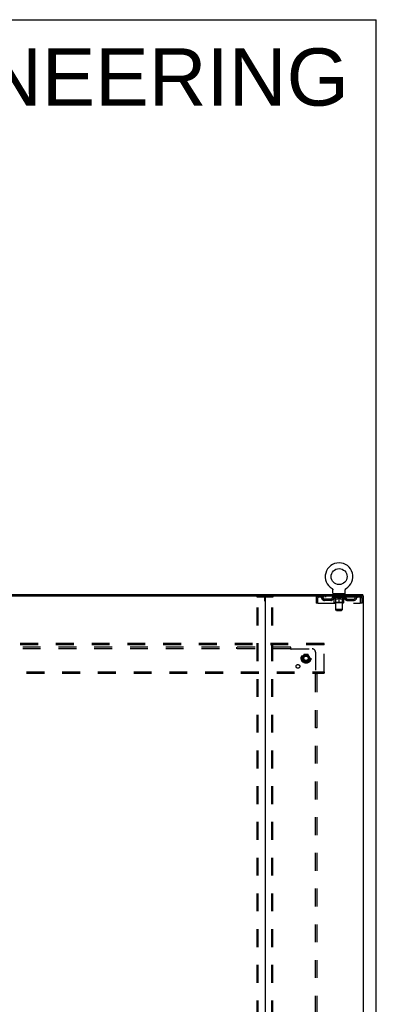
# Model space of a CAD drawing. Header units: inches. Extents: x 0 to 248, y 0 to 160.
# Tile 82 of 82: x 221 to 248, y 85 to 160. Entities that reach past the tile are written whole.
import ezdxf

# ---------------------------------------------------------------- set-up
doc = ezdxf.new("R2010")
doc.units = ezdxf.units.IN
doc.header["$LTSCALE"] = 13.627625
doc.header["$MEASUREMENT"] = 0
doc.linetypes.add('DOT', pattern=[0.2, 0.1, -0.1])
doc.linetypes.add('HIDDEN', pattern=[0.2, 0.1, -0.1])
doc.layers.get('0').update_dxf_attribs({"linetype": 'CONTINUOUS'})
for name, color, linetype in [('DEFAULT_2', 8, 'HIDDEN'), ('DIMENSIONS', 7, 'CONTINUOUS'), ('SUBPANEL', 7, 'CONTINUOUS'), ('WITNESSMARKS', 7, 'CONTINUOUS')]:
    doc.layers.add(name, color=color, linetype=linetype)
doc.styles.get("Standard").update_dxf_attribs({"font": 'arial.ttf'})

msp = doc.modelspace()

# ---------------------------------------------------------------- linework, layer by layer
at = {"color": 7, "linetype": 'Continuous'}
for p, q in [((0, 160.325), (247.775, 160.325)), ((247.775, 0), (247.775, 160.325)), ((244.401, 116.929), (244.401, 116.93)), ((244.401, 116.93), (244.404, 116.928)), ((244.404, 116.928), (244.407, 116.926)), ((244.407, 116.926), (244.408, 116.925)), ((244.408, 116.925), (244.412, 116.922)), ((244.412, 116.922), (244.415, 116.92)), ((244.415, 116.92), (244.419, 116.917)), ((244.419, 116.917), (244.422, 116.914)), ((244.422, 116.914), (244.425, 116.911)), ((244.425, 116.911), (244.428, 116.908)), ((244.428, 116.908), (244.431, 116.905)), ((244.431, 116.905), (244.434, 116.901)), ((244.434, 116.902), (244.437, 116.898)), ((244.437, 116.898), (244.439, 116.895)), ((244.439, 116.895), (244.442, 116.891)), ((244.442, 116.891), (244.444, 116.887)), ((244.444, 116.887), (244.446, 116.884)), ((244.446, 116.884), (244.448, 116.88)), ((244.448, 116.88), (244.45, 116.876)), ((244.45, 116.876), (244.452, 116.872)), ((244.452, 116.872), (244.454, 116.868)), ((244.454, 116.868), (244.455, 116.864)), ((244.455, 116.864), (244.457, 116.86)), ((244.457, 116.86), (244.458, 116.856)), ((244.462, 116.83), (244.462, 116.826)), ((244.462, 116.826), (244.462, 116.822)), ((244.462, 116.573), (244.462, 116.822)), ((245.375, 116.513), (244.5, 116.513)), ((244.5, 116.513), (244.5, 116.483)), ((245.375, 116.513), (245.375, 116.483)), ((245.412, 116.573), (245.412, 116.822)), ((245.416, 116.851), (245.417, 116.856)), ((245.417, 116.856), (245.418, 116.86)), ((245.418, 116.86), (245.42, 116.864)), ((245.42, 116.864), (245.421, 116.868)), ((245.421, 116.868), (245.423, 116.872)), ((245.423, 116.872), (245.425, 116.876)), ((245.425, 116.876), (245.427, 116.88)), ((245.427, 116.88), (245.429, 116.884)), ((245.429, 116.884), (245.431, 116.887)), ((245.431, 116.887), (245.433, 116.891)), ((245.433, 116.891), (245.436, 116.895)), ((245.436, 116.895), (245.438, 116.898)), ((245.438, 116.898), (245.441, 116.902)), ((245.441, 116.901), (245.444, 116.905)), ((245.444, 116.905), (245.447, 116.908)), ((245.447, 116.908), (245.45, 116.911)), ((245.45, 116.911), (245.453, 116.914)), ((245.453, 116.914), (245.456, 116.917)), ((245.456, 116.917), (245.46, 116.92)), ((245.459, 116.92), (245.463, 116.922)), ((245.463, 116.922), (245.466, 116.925)), ((245.466, 116.925), (245.468, 116.926)), ((245.466, 116.925), (245.468, 116.926)), ((245.468, 116.926), (245.471, 116.928)), ((245.471, 116.928), (245.474, 116.93)), ((245.474, 116.93), (245.474, 116.929)), ((246.739, 116.379), (246.739, 116.483)), ((176.501, 116.379), (239.331, 116.379)), ((246.735, 116.379), (246.701, 116.379))]:
    msp.add_line(p, q, dxfattribs=at)
at = {"color": 3, "linetype": 'Continuous'}
for p, q in [((169.093, 116.483), (246.739, 116.483)), ((239.291, 116.339), (239.291, 48.627)), ((239.331, 116.379), (246.701, 116.379)), ((246.735, 116.379), (246.791, 116.379)), ((246.791, 48.587), (246.791, 116.379))]:
    msp.add_line(p, q, dxfattribs=at)
at = {"color": 7, "linetype": 'Continuous'}
for points in [[(244.458, 116.856), (244.459, 116.851), (244.46, 116.847), (244.461, 116.843), (244.461, 116.839), (244.462, 116.834), (244.462, 116.83), (244.462, 116.826)], [(245.412, 116.822), (245.412, 116.826), (245.413, 116.83), (245.413, 116.834), (245.414, 116.839), (245.414, 116.843), (245.415, 116.847), (245.416, 116.851)], [(245.412, 116.826), (245.413, 116.83), (245.413, 116.834), (245.414, 116.839), (245.414, 116.843)]]:
    msp.add_lwpolyline(points, dxfattribs=at)
msp.add_circle((244.937, 117.837), 0.609, dxfattribs=at)
for centre, radius, start, end in [((244.937, 117.837), 1.054, 300.39933, 239.60067), ((244.522, 116.573), 0.06, 180, 270), ((245.352, 116.573), 0.06, 270, 360), ((239.251, 116.339), 0.04, 0, 90)]:
    msp.add_arc(centre, radius, start, end, dxfattribs=at)
at = {"color": 3, "linetype": 'Continuous'}
msp.add_arc((239.331, 116.339), 0.04, 90, 180, dxfattribs=at)
at = {"layer": 'DEFAULT_2', "color": 8, "linetype": 'HIDDEN'}
for p, q in [((244.401, 116.93), (244.401, 116.93)), ((244.407, 116.926), (244.408, 116.925)), ((244.592, 116.513), (244.592, 116.483)), ((244.627, 116.423), (244.627, 116.503)), ((245.247, 116.423), (245.247, 116.503)), ((245.282, 116.513), (245.282, 116.483)), ((245.474, 116.93), (245.474, 116.93)), ((238.688, 48.7), (238.688, 116.265)), ((238.709, 116.295), (239.874, 116.295)), ((238.761, 48.7), (238.761, 116.265)), ((239.822, 48.7), (239.822, 116.265)), ((239.895, 48.7), (239.895, 116.265)), ((243.187, 116.212), (243.187, 115.816)), ((243.187, 116.212), (243.291, 116.212)), ((243.291, 115.816), (243.187, 115.816)), ((243.291, 116.212), (243.291, 115.816)), ((243.321, 115.816), (243.321, 116.212)), ((243.321, 115.816), (246.553, 115.816)), ((243.354, 116.379), (243.354, 116.275)), ((246.52, 116.275), (243.354, 116.275)), ((244.306, 116.128), (243.823, 116.128)), ((243.823, 116.024), (243.823, 116.128)), ((244.306, 116.024), (243.823, 116.024)), ((243.906, 116.379), (243.906, 116.275)), ((244.073, 116.024), (244.073, 116.128)), ((244.431, 116.238), (244.431, 116.275)), ((245.444, 116.238), (244.431, 116.238)), ((244.559, 116.148), (244.431, 116.238)), ((244.439, 116.27), (244.439, 116.275)), ((244.446, 116.267), (244.446, 116.27)), ((244.446, 116.267), (245.429, 116.267)), ((244.453, 116.267), (244.453, 116.27)), ((244.454, 116.267), (244.454, 116.27)), ((244.462, 116.27), (244.462, 116.275)), ((244.475, 116.267), (244.475, 116.27)), ((244.476, 116.267), (244.476, 116.27)), ((244.499, 116.27), (244.499, 116.275)), ((244.5, 116.275), (244.5, 116.379)), ((244.511, 116.267), (244.511, 116.27)), ((244.513, 116.267), (244.513, 116.27)), ((244.676, 116.269), (244.515, 116.269)), ((244.55, 116.27), (244.55, 116.275)), ((244.551, 116.267), (244.551, 116.269)), ((244.551, 116.267), (244.551, 116.269)), ((244.554, 116.267), (244.554, 116.269)), ((244.559, 116.267), (244.559, 116.27)), ((244.559, 116.267), (244.559, 116.269)), ((244.559, 116.148), (244.567, 116.148)), ((244.562, 116.267), (244.562, 116.27)), ((244.565, 116.267), (244.565, 116.27)), ((244.567, 115.858), (244.567, 116.183)), ((244.568, 116.267), (244.568, 116.269)), ((244.58, 116.267), (244.58, 116.269)), ((244.594, 116.267), (244.594, 116.269)), ((244.595, 116.267), (244.595, 116.271)), ((245.278, 115.829), (244.597, 115.829)), ((244.611, 116.267), (244.611, 116.269)), ((244.612, 116.27), (244.612, 116.275)), ((244.62, 116.267), (244.62, 116.27)), ((244.623, 116.267), (244.623, 116.27)), ((244.63, 116.267), (244.63, 116.269)), ((244.696, 116.413), (244.637, 116.413)), ((244.639, 116.267), (244.639, 116.273)), ((244.652, 116.267), (244.652, 116.269)), ((244.654, 116.267), (244.654, 116.269)), ((244.687, 115.86), (244.656, 115.829)), ((244.676, 116.267), (244.676, 116.269)), ((244.73, 116.269), (244.68, 116.269)), ((244.681, 116.148), (244.824, 116.148)), ((244.684, 116.27), (244.684, 116.275)), ((244.687, 115.86), (244.687, 116.235)), ((245.187, 115.86), (244.687, 115.86)), ((244.688, 115.323), (244.688, 116.403)), ((244.69, 116.267), (244.69, 116.27)), ((244.693, 116.267), (244.693, 116.27)), ((244.698, 116.267), (244.698, 116.274)), ((244.702, 116.267), (244.702, 116.269)), ((244.71, 116.267), (244.71, 116.269)), ((244.73, 116.267), (244.73, 116.269)), ((244.789, 116.269), (244.742, 116.269)), ((244.758, 116.267), (244.758, 116.269)), ((244.764, 116.27), (244.764, 116.275)), ((244.767, 116.267), (244.767, 116.27)), ((244.769, 116.267), (244.769, 116.274)), ((244.771, 116.267), (244.771, 116.27)), ((244.777, 116.267), (244.777, 116.27)), ((244.79, 116.267), (244.79, 116.269)), ((244.854, 116.269), (244.81, 116.269)), ((244.821, 116.267), (244.821, 116.269)), ((244.846, 116.269), (244.908, 116.273)), ((244.849, 116.27), (244.849, 116.275)), ((244.85, 116.275), (244.849, 116.275)), ((244.85, 116.27), (244.85, 116.275)), ((244.85, 116.267), (244.85, 116.27)), ((244.853, 116.267), (244.853, 116.27)), ((244.854, 116.267), (244.854, 116.27)), ((244.854, 116.267), (244.854, 116.269)), ((244.882, 116.269), (244.934, 116.269)), ((244.887, 116.267), (244.887, 116.269)), ((244.891, 116.269), (244.891, 116.272)), ((244.908, 116.269), (244.908, 116.273)), ((244.921, 116.267), (244.921, 116.269)), ((244.935, 116.27), (244.935, 116.27)), ((244.935, 116.267), (244.935, 116.27)), ((244.935, 116.267), (244.935, 116.27)), ((244.937, 116.275), (245.029, 116.269)), ((244.937, 116.27), (244.937, 116.275)), ((244.937, 115.829), (244.937, 116.183)), ((244.939, 116.267), (244.939, 116.27)), ((244.939, 116.27), (244.94, 116.27)), ((244.94, 116.267), (244.94, 116.27)), ((244.954, 116.269), (244.993, 116.269)), ((244.954, 116.267), (244.954, 116.269)), ((244.988, 116.267), (244.988, 116.269)), ((245.021, 116.267), (245.021, 116.27)), ((245.021, 116.269), (245.065, 116.269)), ((245.021, 116.267), (245.021, 116.269)), ((245.022, 116.267), (245.022, 116.27)), ((245.025, 116.275), (245.025, 116.275)), ((245.025, 116.27), (245.025, 116.275)), ((245.025, 116.27), (245.025, 116.275)), ((245.025, 116.267), (245.025, 116.27)), ((245.05, 116.148), (245.194, 116.148)), ((245.054, 116.267), (245.054, 116.269)), ((245.085, 116.269), (245.133, 116.269)), ((245.085, 116.267), (245.085, 116.269)), ((245.098, 116.267), (245.098, 116.27)), ((245.104, 116.267), (245.104, 116.27)), ((245.106, 116.267), (245.106, 116.274)), ((245.108, 116.267), (245.108, 116.27)), ((245.111, 116.27), (245.111, 116.275)), ((245.116, 116.267), (245.116, 116.269)), ((245.145, 116.269), (245.195, 116.269)), ((245.145, 116.267), (245.145, 116.269)), ((245.164, 116.267), (245.164, 116.269)), ((245.173, 116.267), (245.173, 116.269)), ((245.177, 116.267), (245.177, 116.274)), ((245.237, 116.413), (245.178, 116.413)), ((245.181, 116.267), (245.181, 116.27)), ((245.185, 116.267), (245.185, 116.27)), ((245.186, 115.323), (245.186, 116.403)), ((245.187, 115.86), (245.187, 116.235)), ((245.187, 115.86), (245.219, 115.829)), ((245.191, 116.27), (245.191, 116.275)), ((245.199, 116.269), (245.36, 116.269)), ((245.199, 116.267), (245.199, 116.269)), ((245.221, 116.267), (245.221, 116.269)), ((245.223, 116.267), (245.223, 116.269)), ((245.235, 116.267), (245.235, 116.273)), ((245.244, 116.267), (245.244, 116.269)), ((245.252, 116.267), (245.252, 116.27)), ((245.255, 116.267), (245.255, 116.27)), ((245.263, 116.27), (245.263, 116.275)), ((245.264, 116.267), (245.264, 116.269)), ((245.28, 116.267), (245.28, 116.271)), ((245.281, 116.267), (245.281, 116.269)), ((245.295, 116.267), (245.295, 116.269)), ((245.306, 116.267), (245.306, 116.269)), ((245.308, 115.858), (245.308, 116.183)), ((245.308, 116.148), (245.316, 116.148)), ((245.31, 116.267), (245.31, 116.27)), ((245.313, 116.267), (245.313, 116.27)), ((245.315, 116.267), (245.315, 116.27)), ((245.315, 116.267), (245.315, 116.269)), ((245.316, 116.148), (245.444, 116.238)), ((245.321, 116.267), (245.321, 116.269)), ((245.323, 116.267), (245.323, 116.269)), ((245.324, 116.267), (245.324, 116.269)), ((245.325, 116.27), (245.325, 116.275)), ((245.362, 116.267), (245.362, 116.27)), ((245.364, 116.267), (245.364, 116.27)), ((245.375, 116.275), (245.375, 116.379)), ((245.376, 116.27), (245.376, 116.275)), ((245.399, 116.267), (245.399, 116.27)), ((245.4, 116.267), (245.4, 116.27)), ((245.413, 116.27), (245.413, 116.275)), ((245.421, 116.267), (245.421, 116.27)), ((245.422, 116.267), (245.422, 116.27)), ((245.429, 116.267), (245.429, 116.27)), ((245.436, 116.27), (245.436, 116.275)), ((245.444, 116.238), (245.444, 116.275)), ((245.569, 116.128), (246.052, 116.128)), ((245.569, 116.024), (246.052, 116.024)), ((245.802, 116.024), (245.802, 116.128)), ((245.969, 116.379), (245.969, 116.275)), ((246.052, 116.024), (246.052, 116.128)), ((246.52, 116.379), (246.52, 116.275)), ((246.553, 116.212), (246.553, 115.816)), ((246.687, 116.212), (246.583, 116.212)), ((246.583, 115.816), (246.583, 116.212)), ((246.687, 115.816), (246.583, 115.816)), ((246.687, 115.816), (246.687, 116.212)), ((245.186, 115.323), (244.688, 115.323)), ((244.748, 115.263), (244.688, 115.323)), ((244.748, 115.263), (245.126, 115.263)), ((245.126, 115.263), (245.186, 115.323)), ((243.791, 112.733), (172.041, 112.733)), ((243.791, 112.629), (243.791, 112.733)), ((243.791, 112.629), (172.041, 112.629)), ((243.791, 110.587), (243.791, 112.629)), ((242.253, 111.88), (242.099, 111.613)), ((242.099, 111.603), (242.253, 111.335)), ((242.571, 111.885), (242.262, 111.885)), ((242.571, 111.33), (242.262, 111.33)), ((242.734, 111.613), (242.58, 111.88)), ((242.58, 111.335), (242.734, 111.603)), ((172.041, 110.587), (243.791, 110.587)), ((172.041, 110.483), (243.791, 110.483)), ((243.791, 110.587), (243.791, 110.483))]:
    msp.add_line(p, q, dxfattribs=at)
for points in [[(238.688, 116.265), (238.688, 116.273), (238.69, 116.28), (238.694, 116.287), (238.698, 116.291), (238.703, 116.294), (238.709, 116.295)], [(238.782, 116.295), (238.777, 116.294), (238.772, 116.291), (238.767, 116.287), (238.764, 116.28), (238.762, 116.273), (238.761, 116.265)], [(239.822, 116.265), (239.821, 116.273), (239.819, 116.28), (239.815, 116.287), (239.811, 116.291), (239.806, 116.294), (239.801, 116.295)], [(239.874, 116.295), (239.88, 116.294), (239.885, 116.291), (239.889, 116.287), (239.892, 116.28), (239.894, 116.273), (239.895, 116.265)], [(243.354, 116.379), (243.352, 116.378), (243.35, 116.375), (243.347, 116.369), (243.345, 116.362), (243.343, 116.353), (243.34, 116.342), (243.338, 116.33), (243.336, 116.316), (243.333, 116.301), (243.331, 116.284), (243.328, 116.267), (243.326, 116.249), (243.324, 116.231), (243.321, 116.212)], [(243.354, 116.275), (243.352, 116.274), (243.35, 116.273), (243.347, 116.271), (243.345, 116.269), (243.343, 116.265), (243.34, 116.261), (243.338, 116.256), (243.336, 116.251), (243.333, 116.245), (243.331, 116.239), (243.328, 116.233), (243.326, 116.226), (243.324, 116.219), (243.321, 116.212)], [(244.687, 116.148), (244.667, 116.152), (244.647, 116.156), (244.627, 116.162), (244.608, 116.168), (244.587, 116.175), (244.567, 116.183)], [(244.567, 116.182), (244.586, 116.175), (244.606, 116.168), (244.625, 116.162), (244.643, 116.157), (244.662, 116.152), (244.681, 116.148)], [(244.937, 116.183), (244.917, 116.175), (244.896, 116.168), (244.876, 116.162), (244.856, 116.156), (244.836, 116.152), (244.817, 116.148)], [(244.824, 116.148), (244.843, 116.152), (244.862, 116.157), (244.88, 116.162), (244.899, 116.168), (244.918, 116.174), (244.937, 116.182)], [(245.058, 116.148), (245.038, 116.152), (245.018, 116.157), (244.998, 116.162), (244.978, 116.168), (244.958, 116.175), (244.937, 116.183)], [(244.937, 116.182), (244.957, 116.174), (244.976, 116.168), (244.995, 116.162), (245.013, 116.156), (245.032, 116.152), (245.05, 116.148)], [(245.308, 116.183), (245.287, 116.175), (245.267, 116.168), (245.247, 116.162), (245.227, 116.156), (245.208, 116.152), (245.188, 116.148)], [(245.194, 116.148), (245.213, 116.152), (245.232, 116.157), (245.25, 116.162), (245.269, 116.168), (245.289, 116.175), (245.308, 116.182)], [(246.525, 116.375), (246.523, 116.378), (246.52, 116.379)], [(246.535, 116.261), (246.532, 116.265), (246.53, 116.269), (246.527, 116.271), (246.525, 116.273), (246.523, 116.274), (246.52, 116.275)], [(246.525, 116.375), (246.527, 116.369), (246.53, 116.362), (246.532, 116.353), (246.535, 116.342), (246.537, 116.33), (246.539, 116.316), (246.542, 116.301), (246.544, 116.284), (246.546, 116.267), (246.549, 116.249), (246.551, 116.231), (246.553, 116.212)], [(246.535, 116.261), (246.537, 116.256), (246.539, 116.251), (246.542, 116.245), (246.544, 116.239), (246.546, 116.233), (246.549, 116.226), (246.551, 116.219), (246.553, 116.212)]]:
    msp.add_lwpolyline(points, dxfattribs=at)
for radius in [0.372, 0.356, 0.312, 0.204, 0.188, 0.183, 0.165]:
    msp.add_circle((242.416, 111.608), radius, dxfattribs=at)
at = {"layer": 'DEFAULT_2', "color": 8, "linetype": 'DOT'}
msp.add_circle((242.416, 111.608), 0.17, dxfattribs=at)
at = {"layer": 'DEFAULT_2', "color": 8, "linetype": 'HIDDEN'}
for centre, radius, start, end in [((244.617, 116.503), 0.01, 0, 90), ((245.257, 116.503), 0.01, 90, 180), ((243.354, 116.212), 0.167, 90, 180), ((243.354, 116.212), 0.063, 90, 180), ((243.534, 116.212), 0.167, 8.07163, 90), ((243.534, 116.212), 0.0625, 7.98631, 90), ((243.823, 116.253), 0.229, 187.98631, 270), ((243.823, 116.253), 0.125, 188.07163, 270), ((244.306, 116.253), 0.125, 270, 351.92837), ((244.306, 116.253), 0.229, 270, 352.01369), ((244.595, 116.212), 0.167, 90, 171.92837), ((244.594, 116.212), 0.0625, 90, 172.01369), ((244.597, 115.858), 0.0296, 180, 270), ((244.637, 116.423), 0.01, 180, 270), ((244.656, 116.235), 0.0318, 0, 90), ((244.678, 116.403), 0.01, 0, 90), ((245.196, 116.403), 0.01, 90, 180), ((245.219, 116.235), 0.0318, 90, 180), ((245.237, 116.423), 0.01, 270, 360), ((245.278, 115.858), 0.0296, 270, 360), ((245.28, 116.212), 0.167, 8.07163, 90), ((245.28, 116.212), 0.0625, 7.98631, 90), ((245.569, 116.253), 0.229, 187.98631, 270), ((245.569, 116.253), 0.125, 188.07163, 270), ((246.052, 116.253), 0.125, 270, 351.92837), ((246.052, 116.253), 0.229, 270, 352.01369), ((246.341, 116.212), 0.167, 90, 171.92837), ((246.341, 116.212), 0.0625, 90, 172.01369), ((246.52, 116.212), 0.167, 0, 90), ((246.52, 116.212), 0.063, 0, 90), ((242.108, 111.608), 0.01, 150.01268, 209.98829), ((242.262, 111.875), 0.01, 90.01235, 149.98915), ((242.262, 111.34), 0.01, 210.01204, 269.98872), ((242.571, 111.875), 0.01, 30.01204, 89.98872), ((242.571, 111.34), 0.01, 270.01235, 329.98915), ((242.725, 111.608), 0.01, 330.01268, 29.98829)]:
    msp.add_arc(centre, radius, start, end, dxfattribs=at)
for centre, major_axis, ratio, start_param, end_param in [((244.937, 116.275), (0.506, 0.005), 0.05963, 2.96643, 3.140963), ((244.415, 116.265), (0.158, 0), 0.060556, 0.430652, 1.470503), ((244.937, 116.275), (0.506, 0), 0.060556, -3.141593, -2.96706), ((244.415, 116.26), (0.158, 0.002), 0.05963, 1.376596, 1.469874), ((244.937, 116.275), (0.506, 0.011), 0.05688, 2.791345, 2.965878), ((244.396, 116.265), (0.158, 0.002), 0.05963, 0.25549, 1.295341), ((244.451, 116.265), (0.158, -0.002), 0.05963, 0.605815, 1.645666), ((244.937, 116.275), (0.506, -0.005), 0.05963, -2.96643, -2.791898), ((244.451, 116.26), (0.158, 0), 0.060556, 1.551758, 1.645036), ((244.396, 116.26), (0.158, 0.003), 0.05688, 1.20151, 1.294789), ((244.452, 116.262), (0.131, 0.001), 0.05963, 1.065228, 1.614276), ((244.436, 116.262), (0.131, 0.003), 0.05688, 0.890143, 1.43919), ((244.482, 116.262), (0.131, 0), 0.060556, 1.240391, 1.789438), ((244.937, 116.275), (0.506, 0.015), 0.052395, 2.616403, 2.790936), ((244.393, 116.265), (0.158, 0.003), 0.05688, 0.080405, 1.120256), ((244.501, 116.265), (0.158, -0.003), 0.05688, 0.7809, 1.820751), ((244.937, 116.275), (0.506, -0.011), 0.05688, -2.791345, -2.616812), ((244.501, 116.26), (0.158, -0.002), 0.05963, 1.72692, 1.820198), ((244.393, 116.26), (0.158, 0.005), 0.052395, 1.026568, 1.119847), ((244.435, 116.262), (0.131, 0.004), 0.052395, 0.715201, 1.264248), ((244.527, 116.262), (0.131, -0.001), 0.05963, 1.415553, 1.9646), ((244.937, 116.275), (0.506, 0.02), 0.046319, 2.441654, 2.616187), ((244.564, 116.265), (0.158, -0.005), 0.052395, 0.955842, 1.995693), ((244.937, 116.275), (0.506, -0.015), 0.052395, -2.616403, -2.44187), ((244.406, 116.265), (0.158, 0.005), 0.052395, -0.094537, 0.945314), ((244.564, 116.26), (0.158, -0.003), 0.05688, 1.902006, 1.995284), ((244.406, 116.26), (0.158, 0.006), 0.046319, 0.851819, 0.945098), ((244.45, 116.262), (0.131, 0.005), 0.046319, 0.540452, 1.089499), ((244.583, 116.262), (0.131, -0.003), 0.05688, 1.590638, 2.139686), ((244.937, 116.275), (0.506, 0.024), 0.038841, 2.267123, 2.441656), ((244.639, 116.265), (0.158, -0.006), 0.046319, 1.130591, 2.170442), ((244.436, 116.265), (0.158, 0.006), 0.046319, -0.269286, 0.770565), ((244.937, 116.275), (0.506, -0.02), 0.046319, -2.441654, -2.267121), ((244.639, 116.26), (0.158, -0.005), 0.052395, 2.076947, 2.170226), ((244.436, 116.26), (0.158, 0.007), 0.038841, 0.677289, 0.770567), ((244.48, 116.262), (0.131, 0.006), 0.038841, 0.365921, 0.914969), ((244.651, 116.262), (0.131, -0.004), 0.052395, 1.76558, 2.314627), ((244.937, 116.275), (0.506, 0.027), 0.030195, 2.09281, 2.267343), ((244.723, 116.265), (0.158, -0.007), 0.038841, 1.305122, 2.344973), ((244.481, 116.265), (0.158, 0.007), 0.038841, -0.443817, 0.596034), ((244.937, 116.275), (0.506, -0.024), 0.038841, -2.267123, -2.092591), ((244.723, 116.26), (0.158, -0.006), 0.046319, 2.251696, 2.344975), ((244.481, 116.26), (0.158, 0.008), 0.030195, 0.502975, 0.596254), ((244.523, 116.262), (0.131, 0.007), 0.030195, 0.191608, 0.740655), ((244.727, 116.262), (0.131, -0.005), 0.046319, 1.940329, 2.489376), ((244.54, 116.265), (0.158, 0.008), 0.030195, -0.61813, 0.421721), ((244.937, 116.275), (0.506, 0.029), 0.020645, 1.918687, 2.09322), ((244.813, 116.265), (0.158, -0.008), 0.030195, 1.479435, 2.519286), ((244.937, 116.275), (0.506, -0.027), 0.030195, -2.09281, -1.918277), ((244.813, 116.26), (0.158, -0.007), 0.038841, 2.426227, 2.519505), ((244.54, 116.26), (0.158, 0.009), 0.020645, 0.328852, 0.422131), ((244.579, 116.262), (0.131, 0.007), 0.020645, 0.017485, 0.566532), ((244.81, 116.262), (0.131, -0.006), 0.038841, 2.11486, 2.663907), ((244.611, 116.265), (0.158, 0.009), 0.020645, -0.792253, 0.247598), ((244.937, 116.275), (0.506, 0.03), 0.010478, 1.744704, 1.919237), ((244.907, 116.265), (0.158, -0.009), 0.020645, 1.653558, 2.693409), ((244.937, 116.275), (0.506, -0.029), 0.020645, -1.918687, -1.744154), ((244.907, 116.26), (0.158, -0.008), 0.030195, 2.60054, 2.693819), ((244.611, 116.26), (0.158, 0.009), 0.010478, 0.154869, 0.248148), ((244.646, 116.262), (0.131, 0.008), 0.010478, 6.126688, 6.675735), ((244.897, 116.262), (0.131, -0.007), 0.030195, 2.289173, 2.83822), ((244.692, 116.265), (0.158, 0.009), 0.010478, -0.966236, -0.000846), ((245.002, 116.265), (0.158, -0.009), 0.010478, 1.827541, 2.867392), ((244.937, 116.275), (0.506, -0.03), 0.010478, -1.744704, -1.570171), ((245.002, 116.26), (0.158, -0.009), 0.020645, 2.774664, 2.867942), ((244.984, 116.262), (0.131, -0.007), 0.020645, 2.463296, 3.012344), ((244.873, 116.265), (0.158, 0.009), 0.010478, 0.274201, 1.314052), ((244.804, 116.262), (0.131, 0.008), 0.010478, -0.000298, 0.504314), ((244.78, 116.26), (0.158, 0.009), 0.010478, 0.192946, 0.399283), ((244.937, 116.275), (0.506, 0.03), 0.010478, -1.578586, -1.396888), ((245.095, 116.26), (0.158, -0.009), 0.010478, 2.948646, 3.041925), ((245.071, 116.262), (0.131, -0.008), 0.010478, 2.637279, 3.142076), ((244.968, 116.265), (0.158, 0.009), 0.020645, 0.448184, 1.488034), ((244.89, 116.262), (0.131, 0.007), 0.020645, 0.129249, 0.678296), ((244.873, 116.26), (0.158, 0.009), 0.020645, 0.273651, 0.366929), ((244.937, 116.275), (0.506, 0.029), 0.020645, -1.397439, -1.222906), ((245.183, 116.265), (0.158, -0.009), 0.010478, -3.140747, -2.175357), ((244.937, 116.275), (0.506, -0.03), 0.010478, 1.222355, 1.396888), ((245.062, 116.265), (0.158, 0.008), 0.030195, 0.622307, 1.662158), ((244.978, 116.262), (0.131, 0.007), 0.030195, 0.303372, 0.852419), ((245.229, 116.262), (0.131, -0.008), 0.010478, 2.749043, 3.29809), ((245.264, 116.265), (0.158, -0.009), 0.020645, 2.893995, 3.933846), ((244.968, 116.26), (0.158, 0.008), 0.030195, 0.447774, 0.541052), ((245.264, 116.26), (0.158, -0.009), 0.010478, 2.893445, 2.986723), ((245.152, 116.265), (0.158, 0.007), 0.038841, 0.79662, 1.836471), ((244.937, 116.275), (0.506, 0.027), 0.030195, -1.223315, -1.048783), ((244.937, 116.275), (0.506, -0.029), 0.020645, 1.048373, 1.222906), ((245.065, 116.262), (0.131, 0.006), 0.038841, 0.477686, 1.026733), ((245.296, 116.262), (0.131, -0.007), 0.020645, 2.57506, 3.124108), ((245.335, 116.265), (0.158, -0.008), 0.030195, 2.719872, 3.759723), ((245.236, 116.265), (0.158, 0.006), 0.046319, 0.971151, 2.011002), ((245.062, 116.26), (0.158, 0.007), 0.038841, 0.622087, 0.715366), ((245.335, 116.26), (0.158, -0.009), 0.020645, 2.719462, 2.812741), ((244.937, 116.275), (0.506, 0.024), 0.038841, -1.049002, -0.874469), ((244.937, 116.275), (0.506, -0.027), 0.030195, 0.87425, 1.048783), ((245.148, 116.262), (0.131, 0.005), 0.046319, 0.652216, 1.201263), ((245.311, 116.265), (0.158, 0.005), 0.052395, 1.1459, 2.185751), ((245.352, 116.262), (0.131, -0.007), 0.030195, 2.400937, 2.949985), ((245.394, 116.265), (0.158, -0.007), 0.038841, 2.545558, 3.585409), ((245.224, 116.262), (0.131, 0.004), 0.052395, 0.826965, 1.376012), ((245.152, 116.26), (0.158, 0.006), 0.046319, 0.796618, 0.889896), ((245.394, 116.26), (0.158, -0.008), 0.030195, 2.545339, 2.638617), ((245.374, 116.265), (0.158, 0.003), 0.05688, 1.320842, 2.360692), ((244.937, 116.275), (0.506, 0.02), 0.046319, -0.874471, -0.699939), ((244.937, 116.275), (0.506, -0.024), 0.038841, 0.699936, 0.874469), ((245.439, 116.265), (0.158, -0.006), 0.046319, 2.371028, 3.410879), ((245.395, 116.262), (0.131, -0.006), 0.038841, 2.226624, 2.775671), ((245.424, 116.265), (0.158, 0.002), 0.05963, 1.495927, 2.535778), ((245.291, 116.262), (0.131, 0.003), 0.05688, 1.001907, 1.550954), ((245.468, 116.265), (0.158, -0.005), 0.052395, 2.196279, 3.23613), ((245.425, 116.262), (0.131, -0.005), 0.046319, 2.052093, 2.601141), ((245.236, 116.26), (0.158, 0.005), 0.052395, 0.971367, 1.064645), ((245.439, 116.26), (0.158, -0.007), 0.038841, 2.371026, 2.464304), ((245.459, 116.265), (0.158, 0), 0.060556, 1.671089, 2.71094), ((245.482, 116.265), (0.158, -0.003), 0.05688, 2.021337, 3.061188), ((244.937, 116.275), (0.506, 0.015), 0.052395, -0.699723, -0.52519), ((244.937, 116.275), (0.506, -0.02), 0.046319, 0.525406, 0.699939), ((245.479, 116.265), (0.158, -0.002), 0.05963, 1.846251, 2.886102), ((245.348, 116.262), (0.131, 0.001), 0.05963, 1.176993, 1.72604), ((245.44, 116.262), (0.131, -0.004), 0.052395, 1.877344, 2.426392), ((245.393, 116.262), (0.131, 0), 0.060556, 1.352155, 1.901202), ((245.439, 116.262), (0.131, -0.003), 0.05688, 1.702402, 2.25145), ((245.423, 116.262), (0.131, -0.001), 0.05963, 1.527317, 2.076364), ((245.311, 116.26), (0.158, 0.003), 0.05688, 1.146309, 1.239587), ((245.468, 116.26), (0.158, -0.006), 0.046319, 2.196495, 2.289773), ((244.937, 116.275), (0.506, 0.011), 0.05688, -0.524781, -0.350248), ((244.937, 116.275), (0.506, -0.015), 0.052395, 0.350657, 0.52519), ((245.374, 116.26), (0.158, 0.002), 0.05963, 1.321394, 1.414673), ((245.482, 116.26), (0.158, -0.005), 0.052395, 2.021746, 2.115024), ((244.937, 116.275), (0.506, 0.005), 0.05963, -0.349695, -0.175162), ((244.937, 116.275), (0.506, -0.011), 0.05688, 0.175715, 0.350248), ((245.424, 116.26), (0.158, 0), 0.060556, 1.496556, 1.589835), ((245.479, 116.26), (0.158, -0.003), 0.05688, 1.846804, 1.940083), ((245.459, 116.26), (0.158, -0.002), 0.05963, 1.671719, 1.764997), ((244.937, 116.275), (0.506, 0), 0.060556, -0.174533, 0), ((244.937, 116.275), (0.506, -0.005), 0.05963, 0.000629, 0.175162)]:
    msp.add_ellipse(centre, major_axis=major_axis, ratio=ratio, start_param=start_param, end_param=end_param, dxfattribs=at)
at = {"layer": 'SUBPANEL', "color": 8, "linetype": 'HIDDEN'}
for p, q in [((241.26, 112.452), (174.573, 112.452)), ((241.26, 112.327), (174.573, 112.327)), ((237.135, 112.327), (237.135, 112.452)), ((241.26, 112.286), (241.26, 112.452)), ((241.295, 112.327), (242.885, 112.327)), ((243.135, 112.077), (243.135, 110.487)), ((243.094, 110.452), (243.26, 110.452)), ((243.135, 54.514), (243.135, 110.452)), ((243.154, 110.469), (243.147, 110.476)), ((243.26, 54.514), (243.26, 110.452)), ((243.135, 106.327), (243.26, 106.327))]:
    msp.add_line(p, q, dxfattribs=at)
for points in [[(241.26, 112.365), (241.262, 112.363), (241.264, 112.36), (241.265, 112.358), (241.267, 112.356), (241.269, 112.354), (241.271, 112.352), (241.272, 112.35), (241.274, 112.349), (241.276, 112.347), (241.277, 112.345), (241.282, 112.34)], [(241.26, 112.286), (241.262, 112.286), (241.264, 112.287), (241.265, 112.288), (241.267, 112.289), (241.268, 112.29), (241.27, 112.291), (241.272, 112.293), (241.273, 112.294), (241.275, 112.296), (241.276, 112.297), (241.277, 112.299), (241.279, 112.301), (241.28, 112.303), (241.281, 112.305), (241.283, 112.307), (241.285, 112.312)], [(241.282, 112.34), (241.284, 112.338), (241.286, 112.336), (241.288, 112.334), (241.29, 112.332), (241.292, 112.33), (241.294, 112.328), (241.295, 112.327)], [(241.285, 112.312), (241.287, 112.314), (241.288, 112.317), (241.29, 112.319), (241.291, 112.321), (241.293, 112.323), (241.294, 112.325), (241.295, 112.327)], [(243.094, 110.452), (243.095, 110.453), (243.096, 110.455), (243.097, 110.457), (243.098, 110.458), (243.099, 110.46), (243.1, 110.461), (243.101, 110.463), (243.103, 110.465), (243.104, 110.466), (243.106, 110.467), (243.108, 110.469), (243.11, 110.47), (243.112, 110.471), (243.114, 110.473), (243.116, 110.474)], [(243.116, 110.474), (243.12, 110.477), (243.123, 110.478), (243.125, 110.48), (243.127, 110.481), (243.13, 110.483), (243.132, 110.484), (243.133, 110.486), (243.135, 110.487)], [(243.147, 110.476), (243.145, 110.478), (243.143, 110.48), (243.141, 110.482), (243.139, 110.484), (243.137, 110.485), (243.135, 110.487)], [(243.174, 110.452), (243.171, 110.453), (243.169, 110.455), (243.167, 110.457), (243.165, 110.459), (243.163, 110.46), (243.161, 110.462), (243.159, 110.464), (243.157, 110.465), (243.156, 110.467), (243.154, 110.469)]]:
    msp.add_lwpolyline(points, dxfattribs=at)
for centre, radius in [((242.416, 111.608), 0.25), ((241.798, 110.989), 0.141)]:
    msp.add_circle(centre, radius, dxfattribs=at)
msp.add_arc((242.885, 112.077), 0.25, 0, 90, dxfattribs=at)
at = {"layer": 'WITNESSMARKS', "color": 40, "linetype": 'Continuous'}
for p, q in [((239.229, 116.254), (239.354, 116.254)), ((239.229, 116.191), (239.354, 116.191)), ((239.229, 116.129), (239.354, 116.129)), ((239.229, 116.004), (239.354, 116.004))]:
    msp.add_line(p, q, dxfattribs=at)

# ---------------------------------------------------------------- texts
at = {"layer": 'DIMENSIONS', "color": 2, "linetype": 'Continuous', "insert": (190.372, 158.138), "char_height": 4.3725, "width": 110.43407, "attachment_point": 2, "line_spacing_factor": 0.9}
msp.add_mtext('SAGINAW CONTROL & ENGINEERING\\PSCE-N68L7818SS', dxfattribs=at)

doc.saveas('drawing.dxf')
